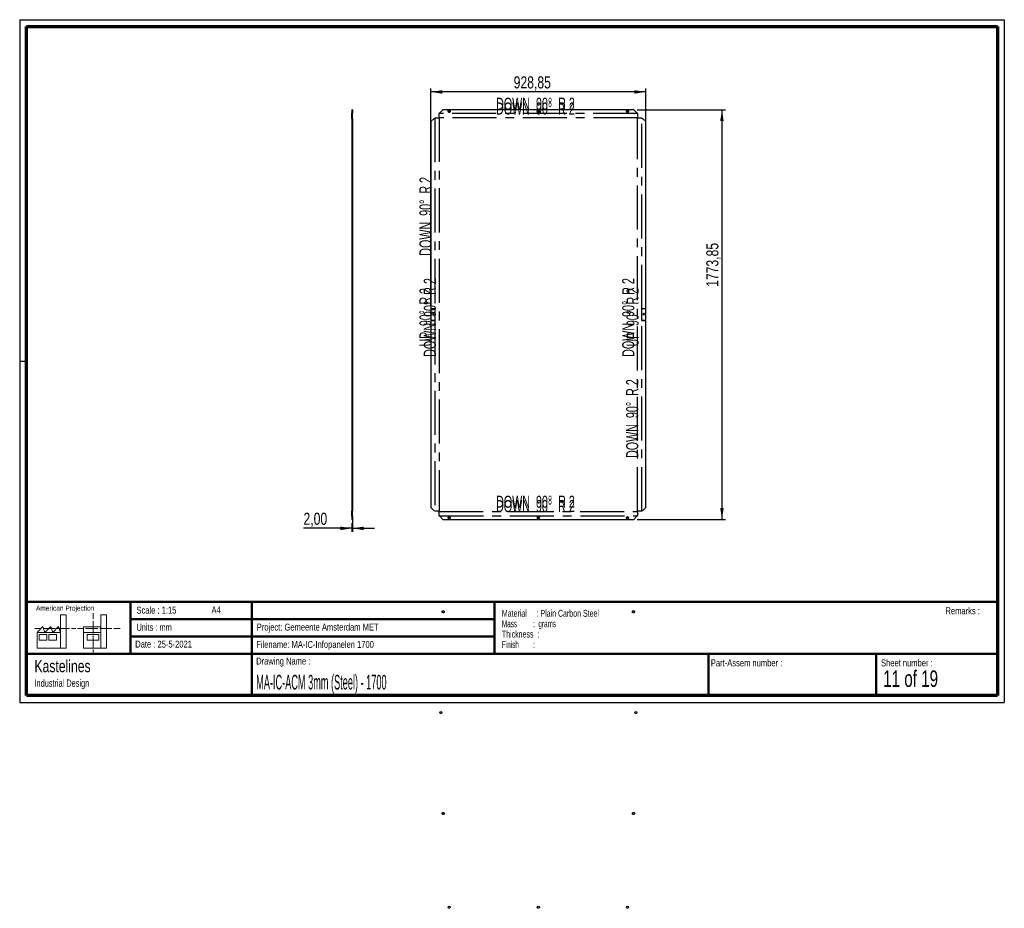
# Paper-space layout 'Sheet5(2)' of a CAD drawing. Header units: millimetres. Extents: x 7 to 291, y -53 to 204.
import ezdxf

# ---------------------------------------------------------------- set-up
doc = ezdxf.new("R2010")
doc.units = ezdxf.units.MM
doc.linetypes.add('CENTERX2', pattern=[20.32, 12.7, -2.54, 2.54, -2.54])
for name, color, linetype in [('BORDERS', 7, 'Continuous'), ('DRAWING', 7, 'Continuous'), ('TEXT_SHEET_FORMAT', 7, 'Continuous')]:
    doc.layers.add(name, color=color, linetype=linetype)
doc.styles.add('SLDTEXTSTYLE0', font='TXT', dxfattribs={"width": 0.7})
doc.styles.add('SLDTEXTSTYLE1', font='TXT', dxfattribs={"width": 0.75})
doc.styles.add('SLDTEXTSTYLE10', font='TXT', dxfattribs={"width": 0.6875})
doc.styles.add('SLDTEXTSTYLE14', font='TXT', dxfattribs={"width": 0.660714})
doc.styles.add('SLDTEXTSTYLE15', font='TXT', dxfattribs={"width": 0.645833})
doc.styles.add('SLDTEXTSTYLE4', font='TXT', dxfattribs={"width": 0.55})
doc.styles.add('SLDTEXTSTYLE5', font='TXT', dxfattribs={"width": 0.605})
doc.styles.add('SLDTEXTSTYLE6', font='TXT', dxfattribs={"width": 0.549})
doc.styles.add('SLDTEXTSTYLE7', font='TXT', dxfattribs={"width": 0.467045})
doc.dimstyles.new('SLDDIMSTYLE2', dxfattribs={"dimtxt": 3.5, "dimasz": 3.302, "dimexe": 0, "dimexo": 0.0625, "dimgap": 0.875, "dimtad": 1, "dimlfac": 15, "dimrnd": 1e-09, "dimzin": 12, "dimdsep": 46, "dimtxsty": 'SLDTEXTSTYLE1', "dimsah": 1, "dimcen": 0.09, "dimadec": 0, "dimazin": 3, "dimtfac": 1, "dimtofl": 0, "dimtmove": 0, "dimatfit": 3, "dimfxl": 1, "dimfrac": 2, "dimtolj": 1, "dimtzin": 12, "dimarcsym": 0})
doc.dimstyles.new('SLDDIMSTYLE3', dxfattribs={"dimtxt": 3.5, "dimasz": 3.302, "dimexe": 0, "dimexo": 0.0625, "dimgap": 0.875, "dimtad": 1, "dimlfac": 15, "dimrnd": 1e-09, "dimzin": 12, "dimdsep": 46, "dimtxsty": 'SLDTEXTSTYLE1', "dimsah": 1, "dimcen": 0.09, "dimadec": 0, "dimazin": 3, "dimtfac": 1, "dimtmove": 0, "dimatfit": 0, "dimfxl": 1, "dimfrac": 2, "dimtolj": 1, "dimtzin": 12, "dimarcsym": 0})

# ---------------------------------------------------------------- blocks, each defined once
blk = doc.blocks.new('SW_NOTE_0_50')
at = {"layer": 'TEXT_SHEET_FORMAT', "color": 0, "char_height": 2, "attachment_point": 1}
for s, insert, style in [('Material     : Plain Carbon Steel', (0, 2.58), 'SLDTEXTSTYLE5'), ('Mass         :  grams', (0, -0.42), 'SLDTEXTSTYLE4'), ('Thickness  :', (0, -3.42), 'SLDTEXTSTYLE5'), ('Finish        :', (0, -6.42), 'SLDTEXTSTYLE6')]:
    blk.add_mtext(s, dxfattribs=dict(at, insert=insert, style=style))
blk = doc.blocks.new('SW_NOTE_0_51')
at = {"layer": 'DRAWING', "color": 0, "attachment_point": 1, "style": 'SLDTEXTSTYLE1'}
for s, insert, char_height in [('Kastelines', (0, 4.51), 3.5), ('Industrial Design', (0, -1.09), 2.1167)]:
    blk.add_mtext(s, dxfattribs=dict(at, insert=insert, char_height=char_height))
blk = doc.blocks.new('_D_94')
at = {"layer": 'DRAWING', "color": 7}
for p, q in [((125.2, 121.33), (125.2, 183.94)), ((187.13, 182.94), (125.2, 182.94)), ((187.13, 121.33), (187.13, 183.94))]:
    blk.add_line(p, q, dxfattribs=at)
for points in [[(125.2, 182.94), (128.5, 182.43), (128.5, 183.45)], [(187.13, 182.94), (183.82, 183.45), (183.82, 182.43)]]:
    blk.add_solid(points, dxfattribs=at)
at = {"layer": 'DRAWING', "color": 7, "insert": (149.05, 187.45), "char_height": 3.5, "attachment_point": 1, "style": 'SLDTEXTSTYLE1'}
blk.add_mtext('928,85', dxfattribs=at)
blk = doc.blocks.new('_D_95')
at = {"layer": 'DRAWING', "color": 7}
for p, q in [((184.69, 177.82), (210.13, 177.82)), ((209.13, 177.82), (209.13, 59.56)), ((184.69, 59.56), (210.13, 59.56))]:
    blk.add_line(p, q, dxfattribs=at)
for points in [[(209.13, 177.82), (208.62, 174.52), (209.63, 174.52)], [(209.13, 59.56), (209.63, 62.87), (208.62, 62.87)]]:
    blk.add_solid(points, dxfattribs=at)
at = {"layer": 'DRAWING', "color": 7, "insert": (204.61, 126.69), "char_height": 3.5, "attachment_point": 1, "rotation": 90, "style": 'SLDTEXTSTYLE1'}
blk.add_mtext('1773,85', dxfattribs=at)
blk = doc.blocks.new('SW_CENTERMARKSYMBOL_10')
at = {"layer": 'DRAWING', "color": 0}
for p, q in [((-0.33, 0), (-0.47, 0)), ((0, 0), (-0.17, 0)), ((0, 0.33), (0, 0.47)), ((0, 0), (0, 0.17)), ((0, 0), (0, -0.17)), ((0, 0), (0.17, 0)), ((0.33, 0), (0.47, 0)), ((0, -0.33), (0, -0.47))]:
    blk.add_line(p, q, dxfattribs=at)
blk = doc.blocks.new('SW_CENTERMARKSYMBOL_11')
at = {"layer": 'DRAWING', "color": 0}
for p, q in [((-0.33, 0), (-0.47, 0)), ((0, 0), (-0.17, 0)), ((0, 0.33), (0, 0.47)), ((0, 0), (0, 0.17)), ((0, 0), (0, -0.17)), ((0, 0), (0.17, 0)), ((0.33, 0), (0.47, 0)), ((0, -0.33), (0, -0.47))]:
    blk.add_line(p, q, dxfattribs=at)
blk = doc.blocks.new('SW_CENTERMARKSYMBOL_12')
at = {"layer": 'DRAWING', "color": 0}
for p, q in [((-0.33, 0), (-0.47, 0)), ((0, 0), (-0.17, 0)), ((0, 0.33), (0, 0.47)), ((0, 0), (0, 0.17)), ((0, 0), (0, -0.17)), ((0, 0), (0.17, 0)), ((0.33, 0), (0.47, 0)), ((0, -0.33), (0, -0.47))]:
    blk.add_line(p, q, dxfattribs=at)
blk = doc.blocks.new('SW_CENTERMARKSYMBOL_13')
at = {"layer": 'DRAWING', "color": 0}
for p, q in [((-0.33, 0), (-0.47, 0)), ((0, 0), (-0.17, 0)), ((0, 0.33), (0, 0.47)), ((0, 0), (0, 0.17)), ((0, 0), (0, -0.17)), ((0, 0), (0.17, 0)), ((0.33, 0), (0.47, 0)), ((0, -0.33), (0, -0.47))]:
    blk.add_line(p, q, dxfattribs=at)
blk = doc.blocks.new('SW_CENTERMARKSYMBOL_14')
at = {"layer": 'DRAWING', "color": 0}
for p, q in [((-0.33, 0), (-0.47, 0)), ((0, 0), (-0.17, 0)), ((0, 0.33), (0, 0.47)), ((0, 0), (0, 0.17)), ((0, 0), (0, -0.17)), ((0, 0), (0.17, 0)), ((0.33, 0), (0.47, 0)), ((0, -0.33), (0, -0.47))]:
    blk.add_line(p, q, dxfattribs=at)
blk = doc.blocks.new('SW_CENTERMARKSYMBOL_15')
at = {"layer": 'DRAWING', "color": 0}
for p, q in [((-0.33, 0), (-0.47, 0)), ((0, 0), (-0.17, 0)), ((0, 0.33), (0, 0.47)), ((0, 0), (0, 0.17)), ((0, 0), (0, -0.17)), ((0, 0), (0.17, 0)), ((0.33, 0), (0.47, 0)), ((0, -0.33), (0, -0.47))]:
    blk.add_line(p, q, dxfattribs=at)
blk = doc.blocks.new('_D_96')
at = {"layer": 'DRAWING', "color": 7}
for p, q in [((102.4, 57.03), (88.43, 57.03)), ((102.4, 58.56), (102.4, 56.03)), ((102.53, 57.03), (102.4, 57.03)), ((102.53, 59.5), (102.53, 56.03)), ((102.53, 57.03), (108.88, 57.03))]:
    blk.add_line(p, q, dxfattribs=at)
for points in [[(102.4, 57.03), (99.1, 57.53), (99.1, 56.52)], [(102.53, 57.03), (105.83, 56.52), (105.83, 57.53)]]:
    blk.add_solid(points, dxfattribs=at)
at = {"layer": 'DRAWING', "color": 7, "insert": (88.43, 61.54), "char_height": 3.5, "attachment_point": 1, "style": 'SLDTEXTSTYLE1'}
blk.add_mtext('2,00', dxfattribs=at)

psp = doc.layouts.new('Sheet5(2)')

# ---------------------------------------------------------------- linework, layer by layer
at = {"color": 7, "linetype": 'Continuous', "lineweight": 25}
for p, q in [((102.53039, 177.82128), (102.39705, 177.82128)), ((102.39705, 177.82128), (102.39705, 176.88795)), ((102.53039, 176.88795), (102.39705, 176.88795)), ((102.39705, 176.57379), (102.39705, 176.88795)), ((102.53039, 176.57379), (102.39705, 176.57379)), ((102.39705, 175.44785), (102.39705, 176.57379)), ((102.53039, 177.82128), (102.53039, 176.88795)), ((102.53039, 176.57379), (102.53039, 176.88795)), ((102.53039, 175.44785), (102.53039, 176.57379)), ((127.57614, 176.57379), (127.70947, 176.88795)), ((127.57614, 175.44785), (127.57614, 176.57379)), ((128.6428, 177.82128), (127.70947, 176.88795)), ((183.6859, 177.82128), (128.6428, 177.82128)), ((184.61923, 176.88795), (183.6859, 177.82128)), ((184.61923, 176.88795), (184.75257, 176.57379)), ((184.75257, 176.57379), (184.75257, 175.44785)), ((102.53039, 175.44785), (102.39705, 175.44785)), ((102.39705, 175.31451), (102.39705, 175.44785)), ((102.53039, 175.31451), (102.39705, 175.31451)), ((102.39705, 175.31451), (102.39705, 174.38118)), ((102.53039, 174.38118), (102.39705, 174.38118)), ((102.39705, 174.38118), (102.39705, 120.35963)), ((102.53039, 175.31451), (102.53039, 175.44785)), ((102.53039, 175.31451), (102.53039, 174.38118)), ((102.53039, 174.38118), (102.53039, 120.35963)), ((126.13603, 175.31451), (125.2027, 174.38118)), ((125.2027, 174.38118), (125.2027, 120.35963)), ((126.13603, 175.31451), (126.45019, 175.44785)), ((126.45019, 175.44785), (127.57614, 175.44785)), ((184.75257, 175.44785), (185.87851, 175.44785)), ((185.87851, 175.44785), (186.19267, 175.31451)), ((187.126, 174.38118), (186.19267, 175.31451)), ((187.126, 120.35963), (187.126, 174.38118)), ((102.39705, 120.35963), (102.53039, 120.35963)), ((102.39705, 120.35963), (102.39705, 120.3263)), ((102.39705, 120.3263), (102.53039, 120.3263)), ((102.39705, 120.3263), (102.39705, 117.05963)), ((102.53039, 120.3263), (102.53039, 120.35963)), ((102.53039, 120.3263), (102.53039, 117.05963)), ((126.45019, 120.35963), (125.2027, 120.35963)), ((125.2027, 120.3263), (125.2027, 117.05963)), ((126.45019, 120.3263), (125.2027, 120.3263)), ((126.45019, 120.3263), (126.45019, 120.35963)), ((187.126, 120.35963), (185.87851, 120.35963)), ((185.87851, 120.35963), (185.87851, 120.3263)), ((187.126, 120.3263), (185.87851, 120.3263)), ((187.126, 117.05963), (187.126, 120.3263)), ((102.39705, 117.05963), (102.53039, 117.05963)), ((102.39705, 117.05963), (102.39705, 117.0263)), ((102.39705, 117.0263), (102.53039, 117.0263)), ((102.39705, 117.0263), (102.39705, 63.00475)), ((102.53039, 117.0263), (102.53039, 117.05963)), ((102.53039, 117.0263), (102.53039, 63.00475)), ((125.2027, 117.05963), (126.45019, 117.05963)), ((125.2027, 117.0263), (125.2027, 63.00475)), ((125.2027, 117.0263), (126.45019, 117.0263)), ((126.45019, 117.0263), (126.45019, 117.05963)), ((185.87851, 117.05963), (187.126, 117.05963)), ((185.87851, 117.05963), (185.87851, 117.0263)), ((185.87851, 117.0263), (187.126, 117.0263)), ((187.126, 63.00475), (187.126, 117.0263)), ((102.53039, 63.00475), (102.39705, 63.00475)), ((102.39705, 63.00475), (102.39705, 62.07142)), ((102.53039, 63.00475), (102.53039, 62.07142)), ((125.2027, 63.00475), (126.13603, 62.07142)), ((186.19267, 62.07142), (187.126, 63.00475)), ((102.53039, 62.07142), (102.39705, 62.07142)), ((102.39705, 61.93808), (102.39705, 62.07142)), ((102.53039, 61.93808), (102.39705, 61.93808)), ((102.39705, 60.81214), (102.39705, 61.93808)), ((102.53039, 60.81214), (102.39705, 60.81214)), ((102.39705, 60.49798), (102.39705, 60.81214)), ((102.53039, 60.49798), (102.39705, 60.49798)), ((102.39705, 60.49798), (102.39705, 59.56465)), ((102.53039, 61.93808), (102.53039, 62.07142)), ((102.53039, 60.81214), (102.53039, 61.93808)), ((102.53039, 60.49798), (102.53039, 60.81214)), ((102.53039, 60.49798), (102.53039, 59.56465)), ((126.45019, 61.93808), (126.13603, 62.07142)), ((127.57614, 61.93808), (126.45019, 61.93808)), ((127.57614, 60.81214), (127.57614, 61.93808)), ((127.70947, 60.49798), (127.57614, 60.81214)), ((127.70947, 60.49798), (128.6428, 59.56465)), ((183.6859, 59.56465), (184.61923, 60.49798)), ((184.75257, 60.81214), (184.61923, 60.49798)), ((185.87851, 61.93808), (184.75257, 61.93808)), ((184.75257, 61.93808), (184.75257, 60.81214)), ((186.19267, 62.07142), (185.87851, 61.93808)), ((102.53039, 59.56465), (102.39705, 59.56465)), ((128.6428, 59.56465), (183.6859, 59.56465))]:
    psp.add_line(p, q, dxfattribs=at)
at = {"color": 7, "linetype": 'CENTERX2'}
for p, q in [((184.6859, 176.73087), (127.6428, 176.73087)), ((126.29311, 175.38118), (126.29311, 120.35963)), ((127.54061, 175.44785), (127.54061, 61.93808)), ((184.75257, 175.48338), (127.57614, 175.48338)), ((184.7881, 61.93808), (184.7881, 175.44785)), ((186.03559, 120.35963), (186.03559, 175.38118)), ((126.29311, 120.3263), (126.29311, 117.05963)), ((186.03559, 117.05963), (186.03559, 120.3263)), ((126.29311, 117.0263), (126.29311, 62.00475)), ((186.03559, 62.00475), (186.03559, 117.0263)), ((127.57614, 61.90255), (184.75257, 61.90255)), ((127.6428, 60.65506), (184.6859, 60.65506))]:
    psp.add_line(p, q, dxfattribs=at)
at = {"color": 7, "linetype": 'Continuous', "lineweight": 25}
for centre in [(130.43102, 177.35462), (156.16435, 177.35462), (181.89769, 177.35462), (125.6027, 118.8263), (186.726, 118.8263), (130.43102, 60.03131), (156.16435, 60.03131), (181.89769, 60.03131)]:
    psp.add_circle(centre, 0.30333, dxfattribs=at)
at = {"color": 7, "linetype": 'Continuous'}
for centre in [(130.43102, 60.03131), (156.16435, 60.03131), (181.89769, 60.03131), (128.06435, 3.86465), (184.26435, 3.86465), (130.43102, -52.30202), (156.16435, -52.30202), (181.89769, -52.30202)]:
    psp.add_circle(centre, 0.30333, dxfattribs=at)
at = {"color": 7, "linetype": 'CENTERX2'}
for centre in [(128.73102, 32.96465), (183.59769, 32.96465), (128.73102, -25.23535), (183.59769, -25.23535)]:
    psp.add_circle(centre, 0.30333, dxfattribs=at)
at = {"layer": 'BORDERS', "lineweight": 70}
for p, q in [((8.56964, 8.78391), (8.56964, 201.78391)), ((8.56964, 201.78391), (288.56964, 201.78391)), ((288.56964, 201.78391), (288.56964, 8.78391)), ((288.56964, 8.78391), (8.56964, 8.78391))]:
    psp.add_line(p, q, dxfattribs=at)
at = {"layer": 'BORDERS', "lineweight": 50}
for p, q in [((8.56964, 35.78391), (288.56964, 35.78391)), ((38.56964, 35.78391), (38.56964, 20.78391)), ((73.56964, 35.78391), (73.56964, 8.78391)), ((143.56964, 35.78391), (143.56964, 20.78391)), ((38.56964, 30.78391), (143.56964, 30.78391)), ((38.56964, 25.78391), (143.56964, 25.78391)), ((8.56964, 20.78391), (288.56964, 20.78391)), ((205.22248, 8.78391), (205.22248, 20.78391)), ((253.65091, 8.78391), (253.65091, 20.78391))]:
    psp.add_line(p, q, dxfattribs=at)
at = {"layer": 'TEXT_SHEET_FORMAT'}
for p, q in [((6.56964, 203.78391), (290.56964, 203.78391)), ((6.56964, 203.78391), (6.56964, 6.78391)), ((290.56964, 203.78391), (290.56964, 6.78391)), ((6.56964, 105.28391), (8.62154, 105.28391)), ((6.56964, 6.78391), (290.56964, 6.78391))]:
    psp.add_line(p, q, dxfattribs=at)
at = {"layer": 'TEXT_SHEET_FORMAT', "color": 7, "linetype": 'Continuous', "lineweight": 18}
for p, q in [((18.32083, 26.9711), (18.32083, 32.03614)), ((18.32083, 32.03614), (20.00272, 32.03614)), ((20.00272, 32.03614), (20.00272, 22.47041)), ((27.73283, 32.59601), (27.73283, 30.83891)), ((31.65419, 32.03173), (29.9723, 32.03173)), ((29.9723, 32.03173), (29.9723, 22.466)), ((31.65419, 26.96677), (31.65419, 32.03173)), ((11.59327, 26.9711), (13.27516, 28.65945)), ((13.27516, 28.65945), (13.83747, 26.9711)), ((13.83747, 26.9711), (15.51936, 28.65945)), ((15.51936, 28.65945), (16.08135, 26.9711)), ((16.08135, 26.9711), (17.76324, 28.65945)), ((17.76324, 28.65945), (18.32083, 26.9711)), ((24.92663, 28.65504), (24.92663, 26.96677)), ((24.92663, 28.65504), (29.9723, 28.65504)), ((27.73283, 30.25163), (27.73283, 28.48989)), ((27.73283, 28.48989), (27.73283, 26.72822)), ((10.98087, 28.09973), (12.736, 28.09973)), ((18.32083, 26.9711), (11.59327, 26.9711)), ((11.59327, 26.9711), (11.59327, 22.47041)), ((12.15558, 26.41147), (14.39946, 26.41147)), ((12.15558, 24.72312), (12.15558, 26.41147)), ((13.32099, 28.09973), (15.07597, 28.09973)), ((14.39946, 26.41147), (14.39946, 24.72312)), ((14.95705, 26.41147), (17.20125, 26.41147)), ((14.95705, 24.72312), (14.95705, 26.41147)), ((15.07597, 28.09973), (16.83094, 28.09973)), ((17.20125, 26.41147), (17.20125, 24.72312)), ((17.41593, 28.09973), (19.17107, 28.09973)), ((18.32083, 26.9711), (18.32083, 22.47041)), ((19.17107, 28.09973), (20.92604, 28.09973)), ((21.51103, 28.09973), (22.80891, 28.09973)), ((23.24474, 28.09532), (24.99523, 28.09532)), ((24.92663, 26.96677), (29.9723, 26.96677)), ((24.92663, 26.96677), (24.92663, 22.466)), ((25.58022, 28.09532), (27.3352, 28.09532)), ((26.05094, 26.40705), (29.41472, 26.40705)), ((26.05094, 24.71871), (26.05094, 26.40705)), ((27.3352, 28.09532), (29.09025, 28.09532)), ((27.73283, 26.14086), (27.73283, 24.37927)), ((29.41472, 26.40705), (29.41472, 24.71871)), ((29.67524, 28.09532), (31.43029, 28.09532)), ((31.43029, 28.09532), (33.18527, 28.09532)), ((31.65419, 26.96677), (31.65419, 22.466)), ((33.77026, 28.09532), (35.52524, 28.09532)), ((14.39946, 24.72312), (12.15558, 24.72312)), ((17.20125, 24.72312), (14.95705, 24.72312)), ((29.41472, 24.71871), (26.05094, 24.71871)), ((27.73283, 24.37927), (27.73283, 22.61752)), ((11.59327, 22.47041), (18.32083, 22.47041)), ((18.32083, 22.47041), (20.00272, 22.47041)), ((24.92663, 22.466), (31.65419, 22.466)), ((27.73283, 22.03017), (27.73283, 21.34201))]:
    psp.add_line(p, q, dxfattribs=at)

# ---------------------------------------------------------------- block references
at = {"layer": 'DRAWING', "color": 7}
for name, p in [('SW_CENTERMARKSYMBOL_13', (130.43102, 177.35462)), ('SW_CENTERMARKSYMBOL_14', (156.16435, 177.35462)), ('SW_CENTERMARKSYMBOL_15', (181.89769, 177.35462)), ('SW_CENTERMARKSYMBOL_10', (130.43102, 60.03131)), ('SW_CENTERMARKSYMBOL_12', (156.16435, 60.03131)), ('SW_CENTERMARKSYMBOL_11', (181.89769, 60.03131))]:
    psp.add_blockref(name, p, dxfattribs=at)
at = {"layer": 'DRAWING'}
psp.add_blockref('SW_NOTE_0_51', (10.8265, 14.51099), dxfattribs=at)
at = {"layer": 'TEXT_SHEET_FORMAT', "color": 218}
psp.add_blockref('SW_NOTE_0_50', (145.65263, 30.93094), dxfattribs=at)

# ---------------------------------------------------------------- texts
at = {"color": 7, "linetype": 'Continuous', "lineweight": 0, "char_height": 3.5, "attachment_point": 2, "style": 'SLDTEXTSTYLE14'}
for insert in [(155.33432, 181.27874), (155.33432, 179.9112), (155.33432, 66.45042), (155.33432, 65.20293)]:
    psp.add_mtext('DOWN  90°  R 2', dxfattribs=dict(at, insert=insert))
at = {"color": 7, "linetype": 'Continuous', "lineweight": 0, "char_height": 3.5, "attachment_point": 2, "rotation": 90}
for s, insert, style in [('DOWN  90°  R 2', (121.86529, 147.04037), 'SLDTEXTSTYLE14'), ('DOWN  90°  R 2', (123.11279, 117.86293), 'SLDTEXTSTYLE14'), ('DOWN  90°  R 2', (180.36028, 117.86293), 'SLDTEXTSTYLE14'), ('UP  90°  R 2', (121.86529, 117.92491), 'SLDTEXTSTYLE15'), ('UP  90°  R 2', (181.60777, 117.92491), 'SLDTEXTSTYLE15'), ('DOWN  90°  R 2', (181.48772, 88.68549), 'SLDTEXTSTYLE14')]:
    psp.add_mtext(s, dxfattribs=dict(at, insert=insert, style=style))
at = {"layer": 'TEXT_SHEET_FORMAT', "attachment_point": 1}
for s, insert, char_height, style in [('American Projection', (11.27718, 34.75566), 1.5, 'SLDTEXTSTYLE1'), ('Scale : 1:15', (40.24539, 34.40823), 2, 'SLDTEXTSTYLE1'), ('A4', (61.89056, 34.48622), 2, 'SLDTEXTSTYLE1'), ('Remarks :', (273.59555, 34.23584), 2, 'SLDTEXTSTYLE1'), ('Units : mm', (40.23933, 29.47613), 2, 'SLDTEXTSTYLE0'), ('Project: Gemeente Amsterdam MET', (74.95639, 29.53804), 2, 'SLDTEXTSTYLE1'), ('Date : 25-5-2021', (39.88654, 24.62176), 2, 'SLDTEXTSTYLE1'), ('Filename: MA-IC-Infopanelen 1700', (74.79769, 24.5313), 2, 'SLDTEXTSTYLE1'), ('Drawing Name :', (74.7803, 19.73653), 2, 'SLDTEXTSTYLE1'), ('Part-Assem number :', (205.92658, 19.21038), 2, 'SLDTEXTSTYLE1'), ('Sheet number :', (255.01123, 19.21038), 2, 'SLDTEXTSTYLE1'), ('11 of 19', (255.63428, 16.03963), 4.7625, 'SLDTEXTSTYLE10')]:
    psp.add_mtext(s, dxfattribs=dict(at, insert=insert, char_height=char_height, style=style))
at = {"layer": 'TEXT_SHEET_FORMAT', "color": 218, "insert": (74.7803, 14.76167), "char_height": 4.2333333, "attachment_point": 1, "style": 'SLDTEXTSTYLE7'}
psp.add_mtext('MA-IC-ACM 3mm (Steel) - 1700', dxfattribs=at)

# ---------------------------------------------------------------- dimensions: what is measured, and where the dimension line sits
at = {"layer": 'DRAWING', "color": 7}
for base, p1, p2, dimstyle, picture, middle in [((125.2027, 182.93789), (187.126, 120.3263), (125.2027, 120.3263), 'SLDDIMSTYLE2', '_D_94', (156.16435, 182.93789)), ((102.39705, 57.02634), (102.53039, 60.49798), (102.39705, 59.56465), 'SLDDIMSTYLE3', '_D_96', (92.95369, 57.02634))]:
    dim = psp.add_linear_dim(base=base, p1=p1, p2=p2, dimstyle=dimstyle, dxfattribs=at)
    dim.commit()
    dim.dimension.update_dxf_attribs({"geometry": picture, "text_midpoint": middle, "dimtype": 160})
dim = psp.add_linear_dim(base=(209.126, 59.56465), p1=(183.6859, 177.82128), p2=(183.6859, 59.56465), angle=90, dimstyle='SLDDIMSTYLE2', dxfattribs=at)
dim.commit()
dim.dimension.update_dxf_attribs({"geometry": '_D_95', "text_midpoint": (209.126, 135.0921), "dimtype": 160})

doc.saveas('drawing.dxf')
